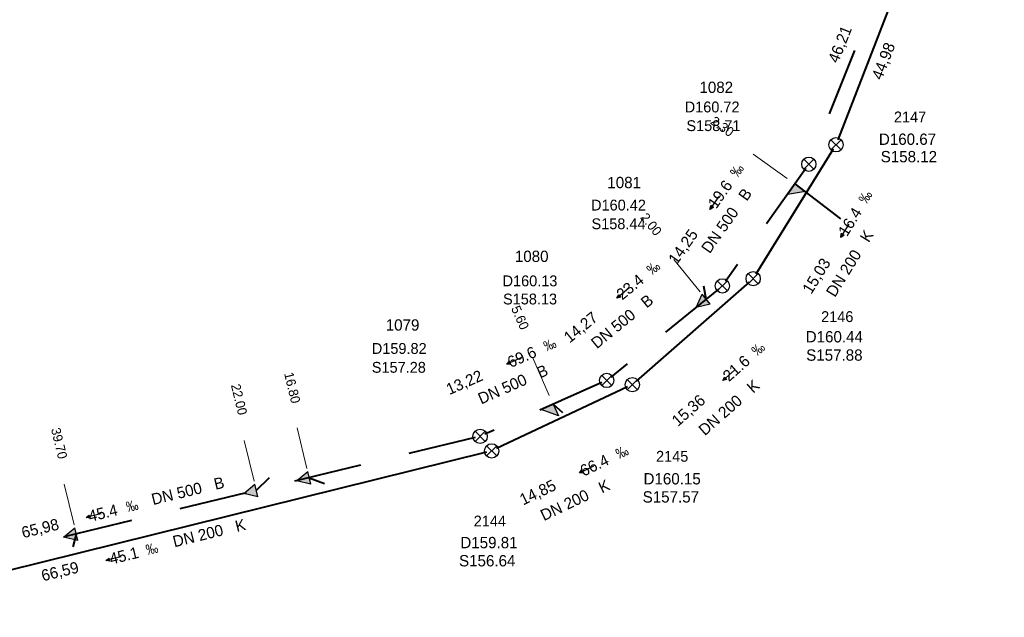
# Model space of a CAD drawing. Header units: millimetres. Extents: x 3490434 to 3491273, y 5754222 to 5754907.
# Tile 5 of 17: x 3490700 to 3490794, y 5754457 to 5754514. Entities that reach past the tile are written whole.
import ezdxf

# ---------------------------------------------------------------- set-up
doc = ezdxf.new("R2010")
doc.units = ezdxf.units.MM
for name, color, linetype in [('Default_kanal_anschluss_l', 7, 'Continuous'), ('Default_kanal_anschluss_s', 7, 'Continuous'), ('Default_kanal_anschluss_t', 7, 'Continuous'), ('Default_kanal_haltungen_l', 7, 'Continuous'), ('Default_kanal_haltungen_s', 7, 'Continuous'), ('Default_kanal_haltungen_t', 7, 'Continuous'), ('Default_kanal_schacht_s', 7, 'Continuous'), ('Default_kanal_schacht_t', 7, 'Continuous')]:
    doc.layers.add(name, color=color, linetype=linetype)
doc.styles.get("Standard").update_dxf_attribs({"font": 'ARIALN.TTF'})

# ---------------------------------------------------------------- blocks, each defined once
blk = doc.blocks.new('Schacht 1001')
at = {"color": 254, "true_color": 0xd3d3d3}
for p, q in [((0.354, 0.354), (-0.354, -0.354)), ((-0.354, 0.354), (0.354, -0.354))]:
    blk.add_line(p, q, dxfattribs=at)
blk.add_circle((0, 0), 0.5, dxfattribs=at)
blk = doc.blocks.new('Promille Kanalhaltung')
at = {"color": 254, "true_color": 0xd3d3d3, "insert": (-1.053, 0), "char_height": 1, "attachment_point": 1, "rotation": 90}
blk.add_mtext_dynamic_manual_height_columns('‰', width=1.5118, gutter_width=12.5, heights=[0], dxfattribs=at)
blk = doc.blocks.new('Fließrichtung Kanalhaltung')
at = {"true_color": 0xd3d3d3}
blk.add_hatch(color=254, dxfattribs=at).paths.add_polyline_path([(0.23, 0.5), (-0.22, 0.5), (0, 0)])
at = {"color": 254, "true_color": 0xd3d3d3}
for p, q in [((0, 2.15), (0, 0.5)), ((0, 0), (-0.22, 0.5)), ((0.23, 0.5), (-0.22, 0.5)), ((0.23, 0.5), (0, 0))]:
    blk.add_line(p, q, dxfattribs=at)
blk = doc.blocks.new('Einlass oben')
at = {"true_color": 0xd3d3d3}
blk.add_hatch(color=254, dxfattribs=at).paths.add_polyline_path([(0, 0.62), (-0.31, 0), (0.31, 0)])
at = {"color": 254, "true_color": 0xd3d3d3}
for p, q in [((-0.31, 0), (0, 0.62)), ((0, 0.62), (0.31, 0)), ((-0.31, 0), (0.31, 0))]:
    blk.add_line(p, q, dxfattribs=at)
blk = doc.blocks.new('Einlass links')
at = {"true_color": 0xd3d3d3}
blk.add_hatch(color=254, dxfattribs=at).paths.add_polyline_path([(0, 0.62), (0, 0), (-0.62, 0)])
at = {"color": 254, "true_color": 0xd3d3d3}
for p, q in [((-0.62, 0), (0, 0.62)), ((0, 0.62), (0, 0)), ((0, 0), (-0.62, 0))]:
    blk.add_line(p, q, dxfattribs=at)

msp = doc.modelspace()

# ---------------------------------------------------------------- linework, layer by layer
at = {"layer": 'Default_kanal_anschluss_l', "color": 152, "lineweight": 13, "true_color": 0x006eb4}
for points in [[(3490770.015, 5754501.498), (3490773.275, 5754499.181)], [(3490762.432, 5754491.442), (3490764.964, 5754488.345)], [(3490748.928, 5754482.102), (3490750.544, 5754478.443)], [(3490726.447, 5754475.354), (3490727.387, 5754471.466)], [(3490721.392, 5754474.132), (3490722.333, 5754470.244)], [(3490704.188, 5754469.972), (3490705.128, 5754466.084)]]:
    msp.add_lwpolyline(points, dxfattribs=at)
at = {"layer": 'Default_kanal_anschluss_l', "color": 152, "lineweight": 40, "true_color": 0x006eb4}
for points in [[(3490774.009, 5754498.659), (3490778.375, 5754495.309)], [(3490765.533, 5754487.648), (3490765.302, 5754488.88)], [(3490750.907, 5754477.62), (3490751.809, 5754476.815)], [(3490722.544, 5754469.369), (3490723.791, 5754470.597)], [(3490727.598, 5754470.591), (3490729.074, 5754470.022)], [(3490705.34, 5754465.21), (3490705.015, 5754463.999)]]:
    msp.add_lwpolyline(points, dxfattribs=at)
at = {"layer": 'Default_kanal_haltungen_l', "color": 13, "lineweight": 40, "true_color": 0xbe6e6e}
for points in [[(3490794.021, 5754543.868), (3490778.117, 5754502.856)], [(3490777.673, 5754501.965), (3490770.285, 5754490.031)], [(3490769.646, 5754489.276), (3490758.855, 5754479.801)], [(3490758.027, 5754479.258), (3490745.485, 5754473.363)], [(3490744.548, 5754473.03), (3490680.882, 5754457.255)]]:
    msp.add_lwpolyline(points, dxfattribs=at)
at = {"layer": 'Default_kanal_haltungen_l', "color": 152, "lineweight": 40, "true_color": 0x006eb4}
for points in [[(3490779.697, 5754511.383), (3490777.273, 5754505.346)], [(3490775.051, 5754500.126), (3490771.282, 5754494.823)], [(3490768.53, 5754490.951), (3490767.372, 5754489.322)], [(3490766.695, 5754488.598), (3490761.658, 5754484.481)], [(3490757.979, 5754481.474), (3490756.417, 5754480.197)], [(3490755.573, 5754479.679), (3490749.621, 5754477.052)], [(3490745.275, 5754475.134), (3490744.385, 5754474.741)], [(3490743.442, 5754474.422), (3490737.119, 5754472.893)], [(3490732.5, 5754471.777), (3490726.177, 5754470.248)], [(3490721.559, 5754469.131), (3490715.235, 5754467.602)], [(3490710.617, 5754466.486), (3490704.294, 5754464.957)]]:
    msp.add_lwpolyline(points, dxfattribs=at)

# ---------------------------------------------------------------- block references
at = {"layer": 'Default_kanal_anschluss_s'}
for name, p, xscale, yscale, rotation in [('Einlass links', (3490774.009, 5754498.659), 2.004983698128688, 2.004983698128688, 144.6), ('Einlass oben', (3490765.533, 5754487.648), 2.004983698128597, 2.004983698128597, 129.26), ('Einlass links', (3490750.907, 5754477.62), 2.004983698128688, 2.004983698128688, 113.82), ('Einlass oben', (3490727.598, 5754470.591), 2.004983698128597, 2.004983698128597, 103.59), ('Einlass oben', (3490722.544, 5754469.369), 2.004983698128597, 2.004983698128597, 103.59), ('Einlass oben', (3490705.34, 5754465.21), 2.004983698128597, 2.004983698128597, 103.59)]:
    msp.add_blockref(name, p, dxfattribs=dict(at, xscale=xscale, yscale=yscale, rotation=rotation))
at = {"layer": 'Default_kanal_haltungen_s'}
for name, p, xscale, yscale, rotation in [('Promille Kanalhaltung', (3490768.587, 5754499.176), 0.9867103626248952, 0.9867103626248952, 324.76), ('Promille Kanalhaltung', (3490780.905, 5754496.651), 0.9867103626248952, 0.9867103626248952, 328.22), ('Fließrichtung Kanalhaltung', (3490765.888, 5754496.222), 0.6938176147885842, 0.6938176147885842, 324.77), ('Fließrichtung Kanalhaltung', (3490778.39, 5754493.541), 0.6938176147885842, 0.6938176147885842, 328.21), ('Promille Kanalhaltung', (3490760.39, 5754489.86), 0.9867103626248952, 0.9867103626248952, 309.26), ('Fließrichtung Kanalhaltung', (3490757, 5754487.734), 0.6938176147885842, 0.6938176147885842, 309.27), ('Promille Kanalhaltung', (3490750.294, 5754482.578), 0.9867103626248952, 0.9867103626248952, 293.79), ('Promille Kanalhaltung', (3490770.44, 5754482.108), 0.9867103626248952, 0.9867103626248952, 311.28), ('Fließrichtung Kanalhaltung', (3490746.46, 5754481.434), 0.6938176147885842, 0.6938176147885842, 293.81), ('Fließrichtung Kanalhaltung', (3490767.127, 5754479.864), 0.6938176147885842, 0.6938176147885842, 311.27), ('Promille Kanalhaltung', (3490757.216, 5754472.303), 0.9867103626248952, 0.9867103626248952, 295.4700000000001), ('Fließrichtung Kanalhaltung', (3490753.417, 5754471.047), 0.6938176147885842, 0.6938176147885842, 295.4700000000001), ('Promille Kanalhaltung', (3490710.259, 5754467.241), 0.9867103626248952, 0.9867103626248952, 283.69), ('Fließrichtung Kanalhaltung', (3490706.284, 5754466.788), 0.6938176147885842, 0.6938176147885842, 283.7), ('Promille Kanalhaltung', (3490712.15, 5754463.142), 0.9867103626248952, 0.9867103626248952, 283.79), ('Fließrichtung Kanalhaltung', (3490708.176, 5754462.682), 0.6938176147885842, 0.6938176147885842, 283.79)]:
    msp.add_blockref(name, p, dxfattribs=dict(at, xscale=xscale, yscale=yscale, rotation=rotation))
at = {"layer": 'Default_kanal_schacht_s', "xscale": 1.367398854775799, "yscale": 1.367398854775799}
for p in [(3490777.936, 5754502.39), (3490775.341, 5754500.534), (3490770.022, 5754489.606), (3490767.082, 5754488.914), (3490756.03, 5754479.881), (3490758.479, 5754479.471), (3490743.928, 5754474.539), (3490745.033, 5754473.15)]:
    msp.add_blockref('Schacht 1001', p, dxfattribs=at)

# ---------------------------------------------------------------- texts
at = {"layer": 'Default_kanal_anschluss_l', "color": 9, "true_color": 0xc0c0c0, "style": ''}
for s, height, rotation, p in [('46,21', 1.0815, 68.12, (3490778.136, 5754510.115)), ('44,98', 1.0815, 68.81, (3490782.313, 5754508.511)), ('19.6', 1.0815, 54.76, (3490766.487, 5754496.204)), ('B', 1.081, 54.72, (3490769.409, 5754496.945)), ('DN 500', 1.0815, 54.76, (3490765.865, 5754491.927)), ('16.4', 1.0815, 58.22, (3490778.989, 5754493.558)), ('14,25', 1.0815, 54.76, (3490762.721, 5754490.872)), ('K', 1.081, 58.24, (3490781.072, 5754492.979)), ('DN 200', 1.0815, 58.22, (3490777.836, 5754487.757)), ('15,03', 1.0815, 58.21, (3490775.574, 5754488.047)), ('23.4', 1.0815, 39.26, (3490757.509, 5754487.505)), ('B', 1.081, 39.27, (3490759.846, 5754486.737)), ('14,27', 1.0815, 39.26, (3490752.483, 5754483.397)), ('DN 500', 1.0815, 39.26, (3490755.089, 5754482.85)), ('69.6', 1.0815, 23.79, (3490746.848, 5754481.059)), ('21.6', 1.0815, 41.28, (3490767.705, 5754479.707)), ('13,22', 1.0815, 23.8, (3490740.991, 5754478.475)), ('DN 500', 1.0815, 23.8, (3490744.031, 5754477.578)), ('B', 1.081, 23.74, (3490749.652, 5754480.058)), ('K', 1.081, 41.3, (3490770.014, 5754478.598)), ('15,36', 1.0815, 41.28, (3490762.833, 5754475.429)), ('DN 200', 1.0815, 41.28, (3490765.398, 5754474.545)), ('66.4', 1.0815, 25.47, (3490753.816, 5754470.683)), ('DN 500', 1.0815, 13.69, (3490712.676, 5754467.971)), ('B', 1.081, 13.67, (3490718.645, 5754469.425)), ('14,85', 1.0815, 25.47, (3490748.037, 5754467.931)), ('K', 1.081, 25.48, (3490755.571, 5754469.074)), ('DN 200', 1.0815, 25.47, (3490750.024, 5754466.433)), ('45.4', 1.0815, 13.69, (3490706.644, 5754466.361)), ('65,98', 1.0815, 13.7, (3490700.258, 5754464.805)), ('K', 1.081, 13.78, (3490720.679, 5754465.401)), ('DN 200', 1.0815, 13.79, (3490714.713, 5754463.936)), ('45.1', 1.0815, 13.79, (3490708.66, 5754462.286)), ('66,59', 1.0815, 13.78, (3490702.154, 5754460.689))]:
    msp.add_text(s, height=height, rotation=rotation, dxfattribs=at).set_placement(p)
at = {"layer": 'Default_kanal_anschluss_l', "color": 152, "true_color": 0x006eb4, "style": ''}
for s, height, p in [('1082', 1.0815, (3490764.888, 5754507.337)), ('D160.72', 1.0364, (3490763.48, 5754505.482)), ('S158.71', 1.0364, (3490763.644, 5754503.697)), ('1081', 1.0815, (3490756.088, 5754498.244)), ('D160.42', 1.0364, (3490754.533, 5754496.111)), ('S158.44', 1.0364, (3490754.576, 5754494.326)), ('1080', 1.0815, (3490747.251, 5754491.194)), ('D160.13', 1.0364, (3490746.076, 5754488.871)), ('S158.13', 1.0364, (3490746.119, 5754487.138)), ('1079', 1.0815, (3490734.911, 5754484.636)), ('D159.82', 1.0364, (3490733.581, 5754482.417)), ('S157.28', 1.0364, (3490733.581, 5754480.614))]:
    msp.add_text(s, height=height, dxfattribs=at).set_placement(p)
for s, rotation, p in [('2.30', 324.59999, (3490765.857, 5754504.453)), ('2.00', 309.26001, (3490759.181, 5754495.421)), ('5.60', 293.81001, (3490746.869, 5754486.769)), ('16.80', 283.59, (3490725.191, 5754480.547)), ('22.00', 283.59, (3490720.112, 5754479.428)), ('39.70', 283.59, (3490702.917, 5754475.233))]:
    msp.add_text(s, height=0.9012, rotation=rotation, dxfattribs=at).set_placement(p)
at = {"layer": 'Default_kanal_anschluss_l', "color": 13, "true_color": 0xbe6e6e, "style": ''}
for s, height, p in [('2147', 1.0364, (3490783.475, 5754504.529)), ('D160.67', 1.0815, (3490782.038, 5754502.38)), ('S158.12', 1.0815, (3490782.21, 5754500.716)), ('2146', 1.0364, (3490776.515, 5754485.455)), ('D160.44', 1.0815, (3490775.043, 5754483.513)), ('S157.88', 1.0815, (3490775.088, 5754481.762)), ('2145', 1.0364, (3490760.741, 5754472.114)), ('D160.15', 1.0815, (3490759.545, 5754469.947)), ('S157.57', 1.0815, (3490759.463, 5754468.214)), ('2144', 1.0364, (3490743.318, 5754465.932)), ('D159.81', 1.0815, (3490742.041, 5754463.851)), ('S156.64', 1.0815, (3490741.914, 5754462.118))]:
    msp.add_text(s, height=height, dxfattribs=at).set_placement(p)
at = {"layer": 'Default_kanal_anschluss_t', "color": 152, "true_color": 0x006eb4, "style": ''}
for s, rotation, p in [('2.30', 324.59999, (3490765.857, 5754504.453)), ('2.00', 309.26001, (3490759.181, 5754495.421)), ('5.60', 293.81001, (3490746.869, 5754486.769)), ('16.80', 283.59, (3490725.191, 5754480.547)), ('22.00', 283.59, (3490720.112, 5754479.428)), ('39.70', 283.59, (3490702.917, 5754475.233))]:
    msp.add_text(s, height=0.9012, rotation=rotation, dxfattribs=at).set_placement(p)
at = {"layer": 'Default_kanal_haltungen_t', "color": 9, "true_color": 0xc0c0c0, "style": ''}
for s, height, rotation, p in [('46,21', 1.0815, 68.12, (3490778.136, 5754510.115)), ('44,98', 1.0815, 68.81, (3490782.313, 5754508.511)), ('19.6', 1.0815, 54.76, (3490766.487, 5754496.204)), ('B', 1.081, 54.72, (3490769.409, 5754496.945)), ('DN 500', 1.0815, 54.76, (3490765.865, 5754491.927)), ('16.4', 1.0815, 58.22, (3490778.989, 5754493.558)), ('14,25', 1.0815, 54.76, (3490762.721, 5754490.872)), ('K', 1.081, 58.24, (3490781.072, 5754492.979)), ('DN 200', 1.0815, 58.22, (3490777.836, 5754487.757)), ('15,03', 1.0815, 58.21, (3490775.574, 5754488.047)), ('23.4', 1.0815, 39.26, (3490757.509, 5754487.505)), ('B', 1.081, 39.27, (3490759.846, 5754486.737)), ('14,27', 1.0815, 39.26, (3490752.483, 5754483.397)), ('DN 500', 1.0815, 39.26, (3490755.089, 5754482.85)), ('69.6', 1.0815, 23.79, (3490746.848, 5754481.059)), ('21.6', 1.0815, 41.28, (3490767.705, 5754479.707)), ('13,22', 1.0815, 23.8, (3490740.991, 5754478.475)), ('DN 500', 1.0815, 23.8, (3490744.031, 5754477.578)), ('B', 1.081, 23.74, (3490749.652, 5754480.058)), ('K', 1.081, 41.3, (3490770.014, 5754478.598)), ('15,36', 1.0815, 41.28, (3490762.833, 5754475.429)), ('DN 200', 1.0815, 41.28, (3490765.398, 5754474.545)), ('66.4', 1.0815, 25.47, (3490753.816, 5754470.683)), ('DN 500', 1.0815, 13.69, (3490712.676, 5754467.971)), ('B', 1.081, 13.67, (3490718.645, 5754469.425)), ('14,85', 1.0815, 25.47, (3490748.037, 5754467.931)), ('K', 1.081, 25.48, (3490755.571, 5754469.074)), ('DN 200', 1.0815, 25.47, (3490750.024, 5754466.433)), ('45.4', 1.0815, 13.69, (3490706.644, 5754466.361)), ('65,98', 1.0815, 13.7, (3490700.258, 5754464.805)), ('K', 1.081, 13.78, (3490720.679, 5754465.401)), ('DN 200', 1.0815, 13.79, (3490714.713, 5754463.936)), ('45.1', 1.0815, 13.79, (3490708.66, 5754462.286)), ('66,59', 1.0815, 13.78, (3490702.154, 5754460.689))]:
    msp.add_text(s, height=height, rotation=rotation, dxfattribs=at).set_placement(p)
at = {"layer": 'Default_kanal_schacht_t', "color": 152, "true_color": 0x006eb4, "style": ''}
for s, height, p in [('1082', 1.0815, (3490764.888, 5754507.337)), ('D160.72', 1.0364, (3490763.48, 5754505.482)), ('S158.71', 1.0364, (3490763.644, 5754503.697)), ('1081', 1.0815, (3490756.088, 5754498.244)), ('D160.42', 1.0364, (3490754.533, 5754496.111)), ('S158.44', 1.0364, (3490754.576, 5754494.326)), ('1080', 1.0815, (3490747.251, 5754491.194)), ('D160.13', 1.0364, (3490746.076, 5754488.871)), ('S158.13', 1.0364, (3490746.119, 5754487.138)), ('1079', 1.0815, (3490734.911, 5754484.636)), ('D159.82', 1.0364, (3490733.581, 5754482.417)), ('S157.28', 1.0364, (3490733.581, 5754480.614))]:
    msp.add_text(s, height=height, dxfattribs=at).set_placement(p)
at = {"layer": 'Default_kanal_schacht_t', "color": 13, "true_color": 0xbe6e6e, "style": ''}
for s, height, p in [('2147', 1.0364, (3490783.475, 5754504.529)), ('D160.67', 1.0815, (3490782.038, 5754502.38)), ('S158.12', 1.0815, (3490782.21, 5754500.716)), ('2146', 1.0364, (3490776.515, 5754485.455)), ('D160.44', 1.0815, (3490775.043, 5754483.513)), ('S157.88', 1.0815, (3490775.088, 5754481.762)), ('2145', 1.0364, (3490760.741, 5754472.114)), ('D160.15', 1.0815, (3490759.545, 5754469.947)), ('S157.57', 1.0815, (3490759.463, 5754468.214)), ('2144', 1.0364, (3490743.318, 5754465.932)), ('D159.81', 1.0815, (3490742.041, 5754463.851)), ('S156.64', 1.0815, (3490741.914, 5754462.118))]:
    msp.add_text(s, height=height, dxfattribs=at).set_placement(p)

doc.saveas('drawing.dxf')
